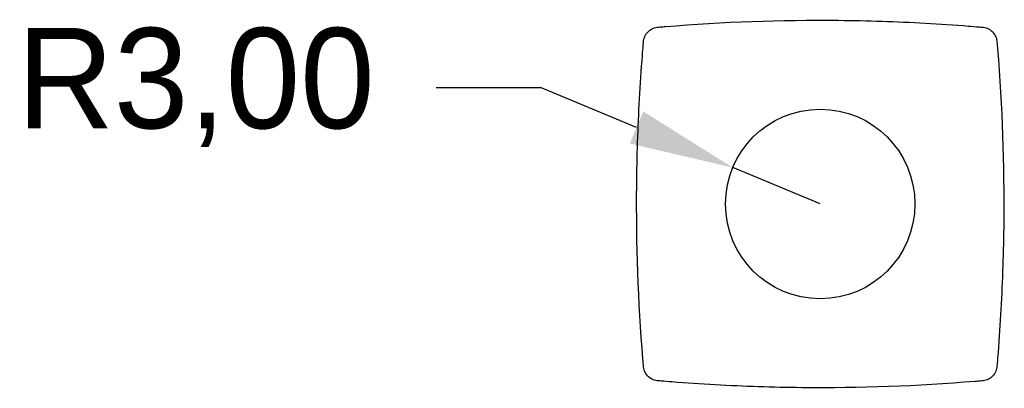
# Model space of a CAD drawing. Header units: millimetres. Extents: x -25.4 to 5.8, y -5.8 to 5.8.
import ezdxf

# ---------------------------------------------------------------- set-up
doc = ezdxf.new("R2010")
doc.units = ezdxf.units.MM
doc.header["$PDSIZE"] = -1
doc.dimstyles.new('ISO-25', dxfattribs={"dimtxt": 2.5, "dimasz": 2.5, "dimexe": 1.25, "dimexo": 0.625, "dimtad": 1, "dimtxsty": 'Standard', "dimcen": 2.5, "dimadec": 0, "dimazin": 0, "dimtfac": 1, "dimtmove": 0, "dimatfit": 3, "dimfxl": 0, "dimarcsym": 0})

# ---------------------------------------------------------------- blocks, each defined once
blk = doc.blocks.new('*D1')
at = {"color": 0, "lineweight": -2}
for p, q in [((-12.169, 3.689), (-8.867, 3.689)), ((-5.819, 2.421), (-8.867, 3.689)), ((0, 0), (-2.77, 1.152))]:
    blk.add_line(p, q, dxfattribs=at)
at = {"color": 0}
blk.add_solid([(-6.03, 1.913), (-5.607, 2.929), (-2.77, 1.152)], dxfattribs=at)
at = {"layer": 'Defpoints', "color": 0}
for p in [(-2.77, 1.152), (0, 0)]:
    blk.add_point(p, dxfattribs=at)
at = {"color": 0, "insert": (-19.779, 3.689), "char_height": 3.175, "attachment_point": 5}
blk.add_mtext('R3,00', dxfattribs=at)

msp = doc.modelspace()

# ---------------------------------------------------------------- linework, layer by layer
at = {"color": 7, "linetype": 'Continuous', "lineweight": 25}
msp.add_circle((0, 0), 3, dxfattribs=at)
msp.add_open_spline([(-4.906, 5.616), (-4.963, 5.612), (-5.048, 5.604), (-5.133, 5.597), (-5.19, 5.592), (-5.219, 5.59), (-5.301, 5.559), (-5.353, 5.535), (-5.448, 5.464), (-5.489, 5.42), (-5.537, 5.346), (-5.55, 5.32), (-5.572, 5.267), (-5.585, 5.24), (-5.594, 5.184), (-5.595, 5.155), (-5.6, 5.098), (-5.612, 4.956), (-5.624, 4.813), (-5.669, 4.243), (-5.699, 3.787), (-5.775, 2.415), (-5.805, 1.5), (-5.832, -1.249), (-5.766, -3.082), (-5.612, -4.963), (-5.604, -5.048), (-5.597, -5.133), (-5.592, -5.19), (-5.59, -5.219), (-5.559, -5.301), (-5.535, -5.353), (-5.464, -5.448), (-5.42, -5.489), (-5.346, -5.537), (-5.32, -5.55), (-5.267, -5.572), (-5.24, -5.585), (-5.184, -5.594), (-5.155, -5.595), (-5.098, -5.6), (-4.956, -5.612), (-4.813, -5.624), (-4.243, -5.669), (-3.787, -5.699), (-2.415, -5.775), (-1.5, -5.805), (1.249, -5.832), (3.082, -5.766), (4.963, -5.612), (5.048, -5.604), (5.133, -5.597), (5.19, -5.592), (5.219, -5.59), (5.301, -5.559), (5.353, -5.535), (5.448, -5.464), (5.489, -5.42), (5.537, -5.346), (5.55, -5.32), (5.572, -5.267), (5.585, -5.24), (5.594, -5.184), (5.595, -5.155), (5.6, -5.098), (5.612, -4.956), (5.624, -4.813), (5.669, -4.243), (5.699, -3.787), (5.775, -2.415), (5.805, -1.5), (5.832, 1.249), (5.766, 3.082), (5.612, 4.963), (5.604, 5.048), (5.597, 5.133), (5.592, 5.19), (5.59, 5.219), (5.559, 5.301), (5.535, 5.353), (5.464, 5.448), (5.42, 5.489), (5.346, 5.537), (5.32, 5.55), (5.267, 5.572), (5.24, 5.585), (5.184, 5.594), (5.155, 5.595), (5.098, 5.6), (4.956, 5.612), (4.813, 5.624), (4.243, 5.669), (3.787, 5.699), (2.415, 5.775), (1.5, 5.805), (-1.249, 5.832), (-3.082, 5.766), (-4.906, 5.616)], degree=3, knots=[0, 0, 0, 0, 0.003906, 0.005859, 0.005859, 0.007812, 0.007812, 0.011719, 0.011719, 0.015625, 0.015625, 0.017578, 0.017578, 0.019531, 0.019531, 0.021484, 0.021484, 0.023437, 0.03125, 0.03125, 0.0625, 0.0625, 0.125, 0.125, 0.25, 0.25, 0.253906, 0.255859, 0.255859, 0.257812, 0.257812, 0.261719, 0.261719, 0.265625, 0.265625, 0.267578, 0.267578, 0.269531, 0.269531, 0.271484, 0.271484, 0.273437, 0.28125, 0.28125, 0.3125, 0.3125, 0.375, 0.375, 0.5, 0.5, 0.503906, 0.505859, 0.505859, 0.507812, 0.507812, 0.511719, 0.511719, 0.515625, 0.515625, 0.517578, 0.517578, 0.519531, 0.519531, 0.521484, 0.521484, 0.523437, 0.53125, 0.53125, 0.5625, 0.5625, 0.625, 0.625, 0.75, 0.75, 0.753906, 0.755859, 0.755859, 0.757812, 0.757812, 0.761719, 0.761719, 0.765625, 0.765625, 0.767578, 0.767578, 0.769531, 0.769531, 0.771484, 0.771484, 0.773437, 0.78125, 0.78125, 0.8125, 0.8125, 0.875, 0.875, 1, 1, 1, 1], dxfattribs=at)

# ---------------------------------------------------------------- dimensions: what is measured, and where the dimension line sits
dim = msp.add_radius_dim(center=(0, 0), mpoint=(-2.77, 1.152), dimstyle='ISO-25', override={"dimtxt": 3.175, "dimasz": 3.302, "dimexe": 3.175, "dimexo": 1.27, "dimgap": 1.524, "dimtad": 0, "dimtih": 1, "dimtoh": 1, "dimzin": 0, "dimadec": 2, "dimtzin": 0})
dim.commit()
dim.dimension.update_dxf_attribs({"geometry": '*D1', "text_midpoint": (-19.779, 3.689)})

doc.saveas('drawing.dxf')
